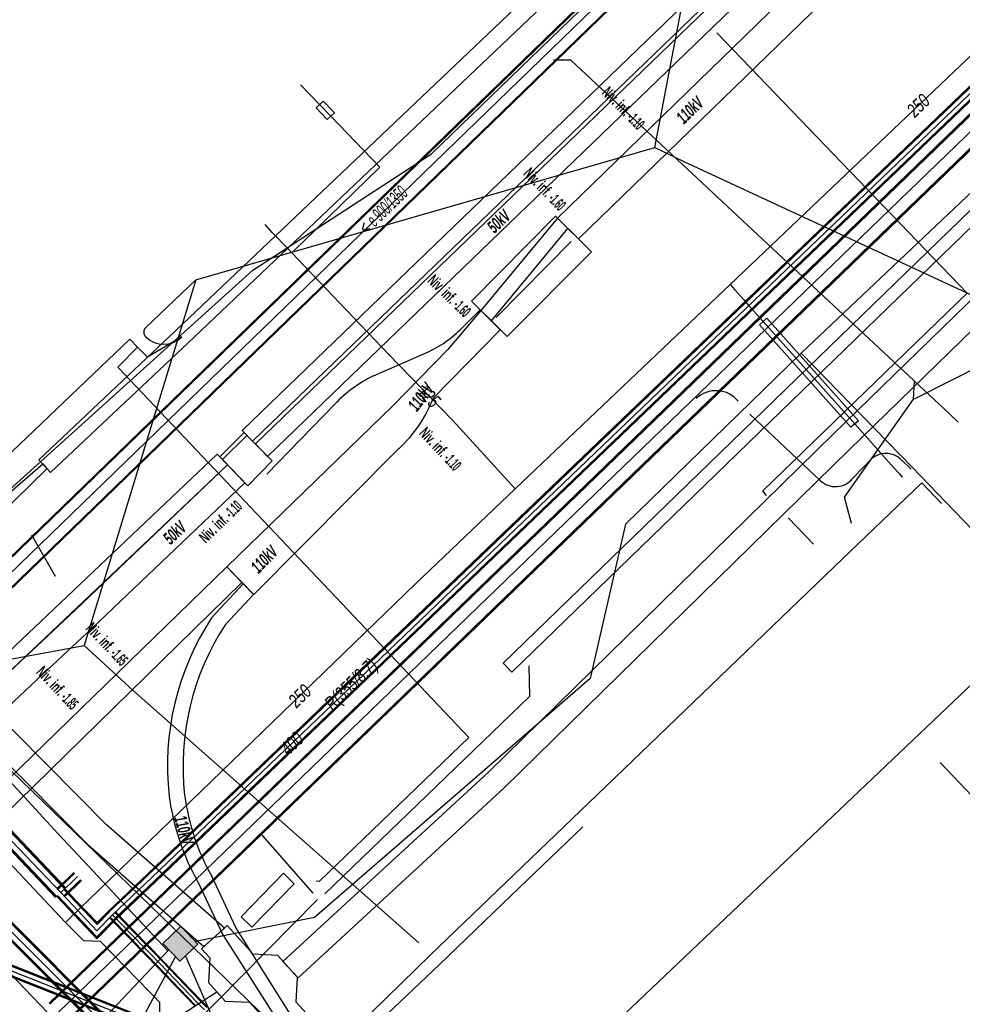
# Model space of a CAD drawing. Header units: metres. Extents: x 2695563 to 2696938, y 1260544 to 1262032.
# Tile 55 of 256: x 2695902 to 2695940, y 1261179 to 1261218. Entities that reach past the tile are written whole.
import ezdxf

# ---------------------------------------------------------------- set-up
doc = ezdxf.new("R2010")
doc.units = ezdxf.units.M
doc.header["$LTSCALE"] = 100
for name, pattern in [('AUSGEZOGEN', [0]), ('STRICHLINIE2_S3', [0.25, 0.15, -0.1]), ('VERDECKT2_S2', [0.18, 0.1, -0.08])]:
    doc.linetypes.add(name, pattern=pattern)
for name, color, linetype in [('Eau portable_Cadastre des conduites_Conduite', 171, 'AUSGEZOGEN'), ('Eau potable_Cadastre des conduites_Conduite_Texte', 171, 'AUSGEZOGEN'), ('Eau potable_Cadastre des conduites_Tube de protection', 171, 'AUSGEZOGEN'), ('EU_Cadastre des conduites', 24, 'AUSGEZOGEN'), ('EU_Cadastre des conduites – Texte', 7, 'AUSGEZOGEN'), ('Gaz_Cadastre des conduites_Conduite', 32, 'AUSGEZOGEN'), ('Gaz_Cadastre des conduites_Conduite_Texte', 32, 'AUSGEZOGEN'), ('Réseau électrique_Cadastre des conduite_Bord du tracé', 1, 'AUSGEZOGEN'), ('Réseau électrique_Cadastre des conduite_Texte libre_Texte', 1, 'AUSGEZOGEN'), ('Réseau électrique_Cadastre des conduite_Tronçon de tracé', 1, 'AUSGEZOGEN'), ('Réseau électrique_Cadastre des conduite_Tronçon de tracé_Texte', 1, 'AUSGEZOGEN'), ('Réseau électrique_Cadastre des conduites_Ouvrage_Surface-Ligne-Point', 1, 'AUSGEZOGEN'), ('Réseau électrique_Point altimétrique_Texte', 7, 'AUSGEZOGEN'), ('TV_Cadastre des conduites_CONDUITE', 92, 'AUSGEZOGEN'), ('Télécommunications_SW_Cadastre des conduites_Bord du tracé', 94, 'AUSGEZOGEN'), ('Télécommunications_SW_Cadastre des conduites_Ouvrage', 94, 'AUSGEZOGEN')]:
    doc.layers.add(name, color=color, linetype=linetype)
doc.styles.add('ARIAL', font='arial.ttf')
doc.styles.add('ARIALNARROW', font='ARIALN.TTF')
pattern_1 = [(0, (2703955, 1269100), (4050, 4050), [4050, -4050]), (90, (2703955, 1269100), (-4050, 4050), [4050, -4050])]
pattern_2 = [(0, (2708005, 1273150), (6075, 6075), [6075, -6075]), (90, (2708005, 1273150), (-6075, 6075), [6075, -6075])]

# ---------------------------------------------------------------- blocks, each defined once
blk = doc.blocks.new('COMPLEXOBJECT_1711')
at = {"layer": 'Réseau électrique_Cadastre des conduite_Bord du tracé', "color": 1, "linetype": 'AUSGEZOGEN', "transparency": 33554687}
for points in [[(5917.417, 11203.114), (5920.117, 11205.873), (5919.335, 11206.645), (5918.015, 11205.082), (5915.793, 11202.813), (5909.113, 11196.32)], [(5909.113, 11196.32), (5910.204, 11195.206), (5916.05, 11201.096)]]:
    blk.add_lwpolyline(points, dxfattribs=at)
blk.add_arc((5912.509, 11204.966), 5.246, 312.4517, 339.3206, dxfattribs=at)
blk = doc.blocks.new('COMPLEXOBJECT_1832')
at = {"layer": 'Réseau électrique_Cadastre des conduite_Bord du tracé', "color": 1, "linetype": 'AUSGEZOGEN', "transparency": 33554687}
for points in [[(5909.058, 11194.006), (5910.194, 11195.209), (5909.776, 11195.639), (5908.504, 11194.268)], [(5913.087, 11176.051), (5909.484, 11181.796), (5908.505, 11183.867)], [(5907.947, 11183.643), (5908.958, 11181.506), (5912.683, 11175.65), (5913.087, 11176.051)]]:
    blk.add_lwpolyline(points, dxfattribs=at)
for centre, radius, start, end in [((5917.574, 11188.313), 10.85, 146.7162, 186.4585), ((5917.755, 11188.295), 10.405, 146.7097, 186.4783), ((5916.358, 11188.374), 9.65, 187.63, 209.3594), ((5916.42, 11188.322), 9.082, 187.6001, 209.3754)]:
    blk.add_arc(centre, radius, start, end, dxfattribs=at)
blk = doc.blocks.new('COMPLEXOBJECT_1916')
at = {"layer": 'Réseau électrique_Cadastre des conduite_Tronçon de tracé', "color": 1, "linetype": 'STRICHLINIE2_S3', "transparency": 33554687}
blk.add_line((5905.852, 11205.956), (5907.87, 11207.882), dxfattribs=at)
blk.add_arc((5906.03, 11205.771), 0.257, 133.86, 225.8303, dxfattribs=at)
blk = doc.blocks.new('COMPLEXOBJECT_1934')
at = {"layer": 'Réseau électrique_Cadastre des conduite_Tronçon de tracé', "color": 1, "linetype": 'AUSGEZOGEN', "transparency": 33554687}
blk.add_line((5876.776, 11148.484), (5884.872, 11156.256), dxfattribs=at)
blk.add_lwpolyline([(5892.493, 11163.695), (5901.212, 11172.127), (5906.25, 11177.615), (5908.709, 11179.211)], dxfattribs=at)
for centre, radius, start, end in [((5947.185, 11110.079), 76.59, 135.56906, 139.18888), ((5881.174, 11165.891), 9.89, 301.1906, 324.4121), ((5893.349, 11147.424), 12.242, 125.1806, 133.8264)]:
    blk.add_arc(centre, radius, start, end, dxfattribs=at)
blk = doc.blocks.new('COMPLEXOBJECT_1943')
at = {"layer": 'Réseau électrique_Cadastre des conduite_Tronçon de tracé', "color": 1, "linetype": 'AUSGEZOGEN', "transparency": 33554687}
blk.add_line((5895.855, 11195.417), (5901.708, 11200.474), dxfattribs=at)
blk.add_arc((5894.98, 11196.206), 1.178, 229.3452, 317.9681, dxfattribs=at)
blk = doc.blocks.new('COMPLEXOBJECT_2574')
at = {"layer": 'Réseau électrique_Cadastre des conduite_Tronçon de tracé', "color": 1, "linetype": 'AUSGEZOGEN', "transparency": 33554687}
for p, q in [((5918.586, 11205.951), (5919.31, 11206.671)), ((5915.017, 11204.017), (5917.159, 11204.956)), ((5910.726, 11200.059), (5913.469, 11202.887))]:
    blk.add_line(p, q, dxfattribs=at)
for centre, radius, start, end in [((5915.319, 11209.116), 4.549, 293.8639, 315.9097), ((5917.536, 11198.941), 5.667, 116.3932, 135.8638)]:
    blk.add_arc(centre, radius, start, end, dxfattribs=at)

msp = doc.modelspace()

# ---------------------------------------------------------------- hatches: boundary and pattern name
at = {"layer": 'Réseau électrique_Cadastre des conduite_Bord du tracé', "lineweight": 18, "transparency": 33554687}
h = msp.add_hatch(dxfattribs=at)
h.set_pattern_fill('MUSTER', color=1, scale=6075, style=0, pattern_type=2)
h.set_pattern_definition(pattern_2)
h.paths.add_polyline_path([(2695924.24, 1261209.338), (2695940.779, 1261225.416), (2695953.293, 1261237.328), (2695969.482, 1261252.976), (2695984.808, 1261267.699), (2696000.361, 1261282.692), (2696013.338, 1261295.392), (2696016.311, 1261298.21), (2696015.479, 1261299.074), (2696012.506, 1261296.256), (2695999.525, 1261283.552), (2695983.976, 1261268.563), (2695968.65, 1261253.84), (2695952.463, 1261238.194), (2695939.947, 1261226.28), (2695923.391, 1261210.181)], flags=0)
h = msp.add_hatch(dxfattribs=at)
h.set_pattern_fill('MUSTER', color=1, scale=6075, style=0, pattern_type=2)
h.set_pattern_definition(pattern_2)
h.paths.add_polyline_path([(2695902.514, 1261200.448), (2695902.994, 1261199.938), (2695908.515, 1261205.139), (2695940.55, 1261235.611), (2695956.74, 1261251.098), (2695958.637, 1261252.965), (2695958.15, 1261253.469), (2695957.544, 1261252.821), (2695940.067, 1261236.117), (2695932.381, 1261228.806), (2695908.033, 1261205.648)], flags=0)
h = msp.add_hatch(dxfattribs=at)
h.set_pattern_fill('MUSTER', color=1, scale=6075, style=0, pattern_type=2)
h.set_pattern_definition(pattern_2)
h.paths.add_polyline_path([(2695911.116, 1261201.194), (2695961.094, 1261249.392), (2695960.678, 1261249.824), (2695910.699, 1261201.626)], flags=0)
h = msp.add_hatch(dxfattribs=at)
h.set_pattern_fill('MUSTER', color=1, scale=6075, style=0, pattern_type=2)
h.set_pattern_definition(pattern_2)
h.paths.add_polyline_path([(2695911.726, 1261200.577), (2695953.236, 1261240.633), (2695952.75, 1261241.137), (2695911.24, 1261201.08)], flags=0)
h = msp.add_hatch(dxfattribs=at)
h.set_pattern_fill('MUSTER', color=1, scale=6075, style=0, pattern_type=2)
h.set_pattern_definition(pattern_2)
h.paths.add_polyline_path([(2695921.553, 1261191.897), (2695958.309, 1261227.544), (2695957.958, 1261227.906), (2695921.205, 1261192.256)], flags=0)
h = msp.add_hatch(dxfattribs=at)
h.set_pattern_fill('MUSTER', color=1, scale=6075, style=0, pattern_type=2)
h.set_pattern_definition(pattern_2)
h.paths.add_polyline_path([(2695912.952, 1261179.578), (2695921.233, 1261187.213), (2695935.137, 1261200.841), (2695950.726, 1261216.025), (2695950.098, 1261216.67), (2695934.508, 1261201.485), (2695920.613, 1261187.865), (2695912.342, 1261180.24)], flags=0)
h = msp.add_hatch(dxfattribs=at)
h.set_pattern_fill('MUSTER', color=1, scale=6075, style=0, pattern_type=2)
h.set_pattern_definition(pattern_2)
h.paths.add_polyline_path([(2695920.733, 1261206.034), (2695923.816, 1261209.758), (2695923.391, 1261210.181), (2695920.305, 1261206.455)], flags=0)
h = msp.add_hatch(dxfattribs=at)
h.set_pattern_fill('MUSTER', color=1, scale=6075, style=0, pattern_type=2)
h.set_pattern_definition(pattern_2)
h.paths.add_polyline_path([(2695910.083, 1261196.13), (2695911.174, 1261195.016), (2695917.02, 1261200.906), (2695917.078, 1261200.96), (2695917.135, 1261201.015), (2695917.192, 1261201.071), (2695917.248, 1261201.127), (2695917.302, 1261201.185), (2695917.356, 1261201.243), (2695917.409, 1261201.302), (2695917.461, 1261201.362), (2695917.513, 1261201.422), (2695917.563, 1261201.484), (2695917.612, 1261201.546), (2695917.661, 1261201.609), (2695917.708, 1261201.672), (2695917.754, 1261201.737), (2695917.8, 1261201.802), (2695917.844, 1261201.867), (2695917.888, 1261201.934), (2695917.93, 1261202.001), (2695917.972, 1261202.068), (2695918.012, 1261202.137), (2695918.052, 1261202.206), (2695918.09, 1261202.275), (2695918.127, 1261202.345), (2695918.164, 1261202.416), (2695918.199, 1261202.487), (2695918.233, 1261202.558), (2695918.266, 1261202.631), (2695918.298, 1261202.703), (2695918.329, 1261202.776), (2695918.358, 1261202.85), (2695918.387, 1261202.924), (2695921.087, 1261205.683), (2695920.305, 1261206.455), (2695918.985, 1261204.892), (2695916.763, 1261202.623)], flags=0)
h = msp.add_hatch(dxfattribs=at)
h.set_pattern_fill('MUSTER', color=1, scale=6075, style=0, pattern_type=2)
h.set_pattern_definition(pattern_2)
h.paths.add_polyline_path([(2695875.206, 1261167.111), (2695910.114, 1261200.24), (2695909.701, 1261200.675), (2695874.793, 1261167.546)], flags=0)
h = msp.add_hatch(dxfattribs=at)
h.set_pattern_fill('MUSTER', color=1, scale=6075, style=0, pattern_type=2)
h.set_pattern_definition(pattern_2)
h.paths.add_polyline_path([(2695890.389, 1261180.152), (2695892.302, 1261182.053), (2695896.659, 1261186.145), (2695898.097, 1261187.496), (2695902.671, 1261191.792), (2695904.665, 1261193.665), (2695910.807, 1261199.518), (2695910.117, 1261200.242), (2695903.978, 1261194.392), (2695901.99, 1261192.525), (2695897.541, 1261188.345), (2695896, 1261186.898), (2695891.608, 1261182.772), (2695889.707, 1261180.873)], flags=0)
h = msp.add_hatch(dxfattribs=at)
h.set_pattern_fill('MUSTER', color=1, scale=6075, style=0, pattern_type=2)
h.set_pattern_definition(pattern_2)
h.paths.add_polyline_path([(2695857.334, 1261143.158), (2695894.592, 1261179.748), (2695910.687, 1261195.508), (2695910.083, 1261196.13), (2695893.928, 1261180.427), (2695856.666, 1261143.834)], flags=0)
h = msp.add_hatch(dxfattribs=at)
h.set_pattern_fill('MUSTER', color=1, scale=6075, style=0, pattern_type=2)
h.set_pattern_definition(pattern_2)
h.paths.add_polyline_path([(2695909.988, 1261181.584), (2695905.248, 1261185.749), (2695896.733, 1261194.339), (2695895.572, 1261195.51), (2695894.791, 1261194.735), (2695895.912, 1261193.604), (2695904.493, 1261184.948), (2695909.164, 1261180.842)], flags=0)
h = msp.add_hatch(dxfattribs=at)
h.set_pattern_fill('MUSTER', color=1, scale=6075, style=0, pattern_type=2)
h.set_pattern_definition(pattern_2)
h.paths.add_polyline_path([(2695914.057, 1261175.861), (2695910.454, 1261181.606), (2695909.475, 1261183.677), (2695909.421, 1261183.774), (2695909.368, 1261183.872), (2695909.317, 1261183.971), (2695909.266, 1261184.07), (2695909.217, 1261184.17), (2695909.169, 1261184.271), (2695909.122, 1261184.372), (2695909.077, 1261184.473), (2695909.033, 1261184.576), (2695908.99, 1261184.678), (2695908.948, 1261184.782), (2695908.907, 1261184.885), (2695908.868, 1261184.99), (2695908.83, 1261185.094), (2695908.794, 1261185.199), (2695908.758, 1261185.305), (2695908.724, 1261185.411), (2695908.692, 1261185.517), (2695908.66, 1261185.624), (2695908.63, 1261185.732), (2695908.601, 1261185.839), (2695908.574, 1261185.947), (2695908.548, 1261186.055), (2695908.523, 1261186.164), (2695908.5, 1261186.273), (2695908.477, 1261186.382), (2695908.457, 1261186.491), (2695908.437, 1261186.601), (2695908.419, 1261186.711), (2695908.402, 1261186.821), (2695908.387, 1261186.931), (2695908.363, 1261187.163), (2695908.345, 1261187.395), (2695908.332, 1261187.628), (2695908.323, 1261187.86), (2695908.321, 1261188.093), (2695908.323, 1261188.326), (2695908.33, 1261188.559), (2695908.343, 1261188.792), (2695908.361, 1261189.024), (2695908.384, 1261189.256), (2695908.413, 1261189.487), (2695908.446, 1261189.718), (2695908.485, 1261189.947), (2695908.529, 1261190.176), (2695908.578, 1261190.404), (2695908.632, 1261190.63), (2695908.691, 1261190.856), (2695908.755, 1261191.08), (2695908.824, 1261191.302), (2695908.898, 1261191.523), (2695908.977, 1261191.742), (2695909.061, 1261191.96), (2695909.15, 1261192.175), (2695909.243, 1261192.388), (2695909.341, 1261192.6), (2695909.444, 1261192.809), (2695909.552, 1261193.015), (2695909.664, 1261193.219), (2695909.781, 1261193.421), (2695909.902, 1261193.62), (2695910.028, 1261193.816), (2695911.164, 1261195.019), (2695910.746, 1261195.449), (2695909.474, 1261194.078), (2695909.343, 1261193.874), (2695909.217, 1261193.666), (2695909.095, 1261193.456), (2695908.978, 1261193.243), (2695908.866, 1261193.028), (2695908.759, 1261192.81), (2695908.656, 1261192.59), (2695908.559, 1261192.368), (2695908.466, 1261192.143), (2695908.379, 1261191.917), (2695908.297, 1261191.689), (2695908.219, 1261191.458), (2695908.147, 1261191.227), (2695908.08, 1261190.993), (2695908.019, 1261190.758), (2695907.963, 1261190.522), (2695907.912, 1261190.285), (2695907.866, 1261190.046), (2695907.826, 1261189.807), (2695907.791, 1261189.567), (2695907.761, 1261189.326), (2695907.737, 1261189.084), (2695907.718, 1261188.842), (2695907.705, 1261188.6), (2695907.697, 1261188.357), (2695907.694, 1261188.114), (2695907.697, 1261187.872), (2695907.705, 1261187.629), (2695907.719, 1261187.387), (2695907.738, 1261187.145), (2695907.763, 1261186.903), (2695907.779, 1261186.786), (2695907.797, 1261186.669), (2695907.816, 1261186.553), (2695907.837, 1261186.437), (2695907.859, 1261186.321), (2695907.883, 1261186.205), (2695907.908, 1261186.09), (2695907.934, 1261185.975), (2695907.962, 1261185.86), (2695907.991, 1261185.745), (2695908.021, 1261185.631), (2695908.053, 1261185.518), (2695908.087, 1261185.404), (2695908.121, 1261185.292), (2695908.157, 1261185.179), (2695908.195, 1261185.067), (2695908.234, 1261184.956), (2695908.274, 1261184.845), (2695908.315, 1261184.734), (2695908.358, 1261184.624), (2695908.402, 1261184.515), (2695908.448, 1261184.406), (2695908.495, 1261184.297), (2695908.543, 1261184.19), (2695908.593, 1261184.083), (2695908.644, 1261183.976), (2695908.696, 1261183.87), (2695908.749, 1261183.765), (2695908.804, 1261183.66), (2695908.86, 1261183.556), (2695908.917, 1261183.453), (2695909.928, 1261181.316), (2695913.653, 1261175.46)], flags=0)
h = msp.add_hatch(dxfattribs=at)
h.set_pattern_fill('MUSTER', color=1, scale=6075, style=0, pattern_type=2)
h.set_pattern_definition(pattern_2)
h.paths.add_polyline_path([(2695911.087, 1261181.623), (2695912.797, 1261183.372), (2695912.368, 1261183.792), (2695910.658, 1261182.042)], flags=0)
at = {"layer": 'Réseau électrique_Cadastre des conduites_Ouvrage_Surface-Ligne-Point', "lineweight": 18, "transparency": 33554687}
h = msp.add_hatch(dxfattribs=at)
h.set_pattern_fill('MUSTER', color=1, scale=4050, style=0, pattern_type=2)
h.set_pattern_definition(pattern_1)
h.paths.add_polyline_path([(2695919.931, 1261206.828), (2695921.37, 1261205.403), (2695924.758, 1261208.825), (2695923.319, 1261210.25)], flags=0)
h = msp.add_hatch(dxfattribs=at)
h.set_pattern_fill('MUSTER', color=1, scale=4050, style=0, pattern_type=2)
h.set_pattern_definition(pattern_1)
h.paths.add_polyline_path([(2695909.912, 1261200.452), (2695910.926, 1261199.398), (2695911.908, 1261200.4), (2695910.895, 1261201.423)], flags=0)
h = msp.add_hatch(dxfattribs=at)
h.set_pattern_fill('MUSTER', color=1, scale=4050, style=0, pattern_type=2)
h.set_pattern_definition(pattern_1)
h.paths.add_polyline_path([(2695909.062, 1261180.751), (2695909.395, 1261180.382), (2695909.343, 1261179.393), (2695910.015, 1261178.648), (2695911.003, 1261178.596), (2695912.643, 1261176.776), (2695913.683, 1261177.713), (2695912.882, 1261178.602), (2695912.934, 1261179.59), (2695912.132, 1261180.481), (2695911.143, 1261180.533), (2695910.103, 1261181.688)], flags=0)
at = {"layer": 'Télécommunications_SW_Cadastre des conduites_Ouvrage', "transparency": 33554687}
msp.add_hatch(color=7, dxfattribs=at).paths.add_polyline_path([(2695908.922, 1261180.939), (2695908.229, 1261181.66), (2695907.508, 1261180.967), (2695908.2, 1261180.246)])

# ---------------------------------------------------------------- linework, layer by layer
at = {"layer": 'Eau portable_Cadastre des conduites_Conduite', "color": 7, "linetype": 'AUSGEZOGEN', "transparency": 33554687}
for p, q in [((2695911.914, 1261209.603), (2695911.626, 1261209.92)), ((2695912.549, 1261208.935), (2695911.914, 1261209.603)), ((2695912.701, 1261208.776), (2695912.549, 1261208.935)), ((2695912.701, 1261208.776), (2695912.88, 1261208.95)), ((2695912.88, 1261208.95), (2695913.152, 1261209.216)), ((2695913.219, 1261208.233), (2695912.701, 1261208.776)), ((2695916.607, 1261204.682), (2695913.219, 1261208.233))]:
    msp.add_line(p, q, dxfattribs=at)
at = {"layer": 'Eau portable_Cadastre des conduites_Conduite', "color": 255, "linetype": 'AUSGEZOGEN', "transparency": 33554687}
msp.add_line((2695897.252, 1261185.602), (2695907.04, 1261175.81), dxfattribs=at)
at = {"layer": 'Eau portable_Cadastre des conduites_Conduite', "linetype": 'AUSGEZOGEN', "transparency": 33554687}
for p, q in [((2695897.407, 1261185.757), (2695907.194, 1261175.965)), ((2695897.429, 1261185.779), (2695907.216, 1261175.988)), ((2695897.451, 1261185.801), (2695907.238, 1261176.01)), ((2695897.053, 1261185.403), (2695906.842, 1261175.61)), ((2695897.075, 1261185.425), (2695906.864, 1261175.632)), ((2695897.097, 1261185.447), (2695906.886, 1261175.655))]:
    msp.add_line(p, q, dxfattribs=at)
at = {"layer": 'Eau portable_Cadastre des conduites_Conduite', "color": 7, "linetype": 'AUSGEZOGEN', "transparency": 33554687}
for points in [[(2695903.587, 1261181.812), (2695903.767, 1261181.986), (2695904.543, 1261182.734), (2695904.942, 1261183.119), (2695917.685, 1261195.447), (2695921.688, 1261199.28), (2695930.338, 1261207.502), (2695950.274, 1261226.487), (2695950.995, 1261227.174)], [(2695913.152, 1261209.216), (2695916.247, 1261212.23), (2695914.272, 1261214.284), (2695913.821, 1261214.753), (2695913.056, 1261215.549)], [(2695930.338, 1261207.502), (2695930.525, 1261207.293), (2695930.891, 1261206.883), (2695931.051, 1261206.704), (2695931.164, 1261206.577), (2695931.67, 1261206.01), (2695935.354, 1261201.886), (2695936.826, 1261200.238), (2695937.086, 1261199.947), (2695937.153, 1261199.872), (2695937.266, 1261199.745)], [(2695921.688, 1261199.28), (2695919.169, 1261202.039), (2695916.607, 1261204.682)], [(2695907.393, 1261178.589), (2695907.133, 1261178.86), (2695906.99, 1261179.01), (2695905.003, 1261181.043), (2695904.331, 1261181.073), (2695903.8, 1261181.601), (2695903.587, 1261181.812), (2695903.164, 1261182.265), (2695901.111, 1261184.46)], [(2695907.549, 1261174.382), (2695908.083, 1261174.877), (2695907.614, 1261175.346), (2695907.425, 1261175.687), (2695907.42, 1261176.1), (2695907.393, 1261178.589)]]:
    msp.add_lwpolyline(points, dxfattribs=at)
at = {"layer": 'Eau potable_Cadastre des conduites_Tube de protection', "color": 7, "linetype": 'VERDECKT2_S2', "transparency": 33554687}
for points in [[(2695913.965, 1261214.892), (2695914.416, 1261214.423), (2695914.128, 1261214.146), (2695913.677, 1261214.614), (2695913.965, 1261214.892)], [(2695931.819, 1261206.144), (2695935.503, 1261202.019), (2695935.205, 1261201.753), (2695931.521, 1261205.877), (2695931.819, 1261206.144)]]:
    msp.add_lwpolyline(points, close=True, dxfattribs=at)
at = {"layer": 'EU_Cadastre des conduites', "linetype": 'AUSGEZOGEN', "transparency": 33554687}
for p, q in [((2695939.025, 1261233.038), (2695889.799, 1261185.304)), ((2695939.039, 1261233.024), (2695889.813, 1261185.29)), ((2695939.053, 1261233.01), (2695889.827, 1261185.276)), ((2695939.651, 1261232.392), (2695890.425, 1261184.658)), ((2695939.665, 1261232.378), (2695890.439, 1261184.644)), ((2695939.679, 1261232.364), (2695890.453, 1261184.63)), ((2695907.839, 1261177.514), (2695890.292, 1261184.438)), ((2695907.846, 1261177.533), (2695890.299, 1261184.457)), ((2695907.854, 1261177.552), (2695890.307, 1261184.476)), ((2695907.692, 1261177.142), (2695890.145, 1261184.066)), ((2695907.7, 1261177.161), (2695890.153, 1261184.085)), ((2695907.707, 1261177.18), (2695890.16, 1261184.104))]:
    msp.add_line(p, q, dxfattribs=at)
at = {"layer": 'EU_Cadastre des conduites', "color": 255, "transparency": 33554687}
for p, q in [((2695939.352, 1261232.701), (2695890.126, 1261184.967)), ((2695907.773, 1261177.347), (2695890.226, 1261184.271))]:
    msp.add_line(p, q, dxfattribs=at)
at = {"layer": 'EU_Cadastre des conduites', "color": 24, "linetype": 'AUSGEZOGEN', "transparency": 33554687}
for p, q in [((2695943.322, 1261205.703), (2695937.743, 1261202.884)), ((2695939.518, 1261201.957), (2695939.17, 1261202.29)), ((2695903.187, 1261195.747), (2695902.243, 1261197.411)), ((2695940.39, 1261191.72), (2695920.169, 1261172.491)), ((2695911.426, 1261185.405), (2695913.553, 1261182.995)), ((2695913.735, 1261182.741), (2695908.569, 1261177.504))]:
    msp.add_line(p, q, dxfattribs=at)
for points in [[(2695939.17, 1261202.29), (2695923.933, 1261216.538), (2695923.234, 1261216.538)], [(2695935.232, 1261197.884), (2695934.944, 1261198.934), (2695937.723, 1261202.884), (2695937.764, 1261203.605)], [(2695922.243, 1261192.149), (2695922.262, 1261190.91), (2695914.026, 1261182.959)]]:
    msp.add_lwpolyline(points, dxfattribs=at)
at = {"layer": 'Gaz_Cadastre des conduites_Conduite', "linetype": 'AUSGEZOGEN', "transparency": 33554687}
for p, q in [((2695916.432, 1261192.912), (2695949.043, 1261224.182)), ((2695916.45, 1261192.894), (2695949.061, 1261224.164)), ((2695916.467, 1261192.876), (2695949.078, 1261224.146)), ((2695916.709, 1261192.624), (2695949.32, 1261223.894)), ((2695916.726, 1261192.606), (2695949.337, 1261223.876)), ((2695916.744, 1261192.588), (2695949.355, 1261223.858)), ((2695907.209, 1261184.068), (2695916.432, 1261192.912)), ((2695907.227, 1261184.049), (2695916.45, 1261192.894)), ((2695907.244, 1261184.031), (2695916.467, 1261192.876)), ((2695907.486, 1261183.779), (2695916.709, 1261192.624)), ((2695907.503, 1261183.761), (2695916.726, 1261192.606)), ((2695907.521, 1261183.742), (2695916.744, 1261192.588)), ((2695903.219, 1261182.84), (2695899.553, 1261186.692)), ((2695903.242, 1261182.861), (2695899.576, 1261186.713)), ((2695903.558, 1261183.163), (2695899.892, 1261187.015)), ((2695903.581, 1261183.184), (2695899.915, 1261187.036)), ((2695903.604, 1261183.206), (2695899.938, 1261187.058)), ((2695903.196, 1261182.818), (2695899.53, 1261186.67)), ((2695906.916, 1261183.788), (2695907.209, 1261184.068)), ((2695906.934, 1261183.769), (2695907.227, 1261184.049)), ((2695906.951, 1261183.751), (2695907.244, 1261184.031)), ((2695903.245, 1261183.175), (2695903.707, 1261183.615)), ((2695903.262, 1261183.157), (2695903.724, 1261183.597)), ((2695903.279, 1261183.139), (2695903.741, 1261183.579)), ((2695903.707, 1261183.615), (2695903.925, 1261183.822)), ((2695903.724, 1261183.597), (2695903.942, 1261183.804)), ((2695903.741, 1261183.579), (2695903.959, 1261183.786)), ((2695903.983, 1261183.325), (2695904.201, 1261183.532)), ((2695904, 1261183.307), (2695904.218, 1261183.514)), ((2695905.335, 1261182.283), (2695906.648, 1261183.53)), ((2695905.352, 1261182.265), (2695906.665, 1261183.512)), ((2695906.648, 1261183.53), (2695906.916, 1261183.788)), ((2695906.665, 1261183.512), (2695906.934, 1261183.769)), ((2695906.682, 1261183.494), (2695906.951, 1261183.751)), ((2695907.193, 1261183.499), (2695907.486, 1261183.779)), ((2695907.21, 1261183.481), (2695907.503, 1261183.761)), ((2695907.228, 1261183.462), (2695907.521, 1261183.742)), ((2695903.521, 1261182.885), (2695903.983, 1261183.325)), ((2695904.011, 1261182.625), (2695903.527, 1261183.133)), ((2695903.538, 1261182.867), (2695904, 1261183.307)), ((2695904.029, 1261182.642), (2695903.545, 1261183.15)), ((2695903.555, 1261182.849), (2695904.017, 1261183.289)), ((2695904.047, 1261182.659), (2695903.563, 1261183.167)), ((2695904.017, 1261183.289), (2695904.235, 1261183.496)), ((2695905.369, 1261182.247), (2695906.682, 1261183.494)), ((2695905.611, 1261181.993), (2695906.924, 1261183.24)), ((2695905.628, 1261181.975), (2695906.941, 1261183.222)), ((2695905.645, 1261181.957), (2695906.958, 1261183.204)), ((2695906.924, 1261183.24), (2695907.193, 1261183.499)), ((2695906.941, 1261183.222), (2695907.21, 1261183.481)), ((2695906.958, 1261183.204), (2695907.228, 1261183.462)), ((2695903.721, 1261182.349), (2695903.237, 1261182.857)), ((2695903.739, 1261182.366), (2695903.255, 1261182.874)), ((2695903.757, 1261182.383), (2695903.273, 1261182.891)), ((2695904.856, 1261181.157), (2695903.721, 1261182.349)), ((2695904.856, 1261181.193), (2695903.739, 1261182.366)), ((2695904.857, 1261181.229), (2695903.757, 1261182.383)), ((2695904.861, 1261181.731), (2695904.011, 1261182.625)), ((2695904.862, 1261181.767), (2695904.029, 1261182.642)), ((2695904.862, 1261181.803), (2695904.047, 1261182.659)), ((2695905.632, 1261181.98), (2695904.856, 1261181.193)), ((2695905.65, 1261181.962), (2695904.856, 1261181.157)), ((2695905.615, 1261181.997), (2695904.857, 1261181.229)), ((2695905.365, 1261182.243), (2695904.861, 1261181.731)), ((2695905.33, 1261182.278), (2695904.862, 1261181.803)), ((2695905.348, 1261182.26), (2695904.862, 1261181.767)), ((2695906.155, 1261181.189), (2695905.369, 1261182.003)), ((2695906.168, 1261181.202), (2695905.382, 1261182.016)), ((2695906.182, 1261181.215), (2695905.396, 1261182.029)), ((2695906.37, 1261181.397), (2695905.584, 1261182.211)), ((2695906.384, 1261181.41), (2695905.598, 1261182.224)), ((2695906.397, 1261181.423), (2695905.611, 1261182.237)), ((2695906.626, 1261180.7), (2695906.155, 1261181.189)), ((2695906.639, 1261180.713), (2695906.168, 1261181.202)), ((2695906.653, 1261180.726), (2695906.182, 1261181.215)), ((2695906.841, 1261180.908), (2695906.37, 1261181.397)), ((2695906.855, 1261180.921), (2695906.384, 1261181.41)), ((2695906.868, 1261180.934), (2695906.397, 1261181.423)), ((2695907.062, 1261180.679), (2695906.841, 1261180.908)), ((2695907.076, 1261180.692), (2695906.855, 1261180.921)), ((2695907.089, 1261180.705), (2695906.868, 1261180.934)), ((2695906.847, 1261180.471), (2695906.626, 1261180.7)), ((2695906.86, 1261180.484), (2695906.639, 1261180.713)), ((2695906.874, 1261180.497), (2695906.653, 1261180.726)), ((2695907.265, 1261180.038), (2695906.847, 1261180.471)), ((2695907.278, 1261180.051), (2695906.86, 1261180.484)), ((2695907.292, 1261180.064), (2695906.874, 1261180.497)), ((2695907.48, 1261180.246), (2695907.062, 1261180.679)), ((2695907.494, 1261180.259), (2695907.076, 1261180.692)), ((2695907.507, 1261180.272), (2695907.089, 1261180.705)), ((2695908.786, 1261178.461), (2695907.265, 1261180.038)), ((2695908.799, 1261178.474), (2695907.278, 1261180.051)), ((2695908.813, 1261178.487), (2695907.292, 1261180.064)), ((2695909.001, 1261178.669), (2695907.48, 1261180.246)), ((2695909.015, 1261178.682), (2695907.494, 1261180.259)), ((2695909.028, 1261178.695), (2695907.507, 1261180.272)), ((2695909.277, 1261178.383), (2695909.001, 1261178.669)), ((2695909.291, 1261178.396), (2695909.015, 1261178.682)), ((2695909.304, 1261178.409), (2695909.028, 1261178.695))]:
    msp.add_line(p, q, dxfattribs=at)
at = {"layer": 'Gaz_Cadastre des conduites_Conduite', "color": 255, "linetype": 'AUSGEZOGEN', "transparency": 33554687}
for p, q in [((2695916.588, 1261192.75), (2695949.199, 1261224.02)), ((2695907.365, 1261183.905), (2695916.588, 1261192.75)), ((2695903.4, 1261183.012), (2695899.734, 1261186.864)), ((2695903.862, 1261183.452), (2695904.08, 1261183.659)), ((2695906.803, 1261183.367), (2695907.072, 1261183.625)), ((2695907.072, 1261183.625), (2695907.365, 1261183.905)), ((2695903.4, 1261183.012), (2695903.862, 1261183.452)), ((2695905.49, 1261182.12), (2695906.803, 1261183.367)), ((2695903.884, 1261182.504), (2695903.4, 1261183.012)), ((2695904.859, 1261181.48), (2695903.884, 1261182.504)), ((2695905.49, 1261182.12), (2695904.859, 1261181.48)), ((2695906.276, 1261181.306), (2695905.49, 1261182.12)), ((2695906.747, 1261180.817), (2695906.276, 1261181.306)), ((2695906.968, 1261180.588), (2695906.747, 1261180.817)), ((2695907.386, 1261180.155), (2695906.968, 1261180.588)), ((2695908.907, 1261178.578), (2695907.386, 1261180.155)), ((2695909.183, 1261178.292), (2695908.907, 1261178.578))]:
    msp.add_line(p, q, dxfattribs=at)
at = {"layer": 'Réseau électrique_Cadastre des conduite_Bord du tracé', "color": 1, "linetype": 'AUSGEZOGEN', "transparency": 33554687}
for points in [[(2695924.24, 1261209.338), (2695940.779, 1261225.416), (2695953.293, 1261237.328), (2695969.482, 1261252.976), (2695984.808, 1261267.699), (2696000.361, 1261282.692), (2696013.338, 1261295.392), (2696016.311, 1261298.21), (2696015.479, 1261299.074), (2696012.506, 1261296.256), (2695999.525, 1261283.552), (2695983.976, 1261268.563), (2695968.65, 1261253.84), (2695952.463, 1261238.194), (2695939.947, 1261226.28), (2695923.391, 1261210.181), (2695924.24, 1261209.338)], [(2695902.514, 1261200.448), (2695902.994, 1261199.938), (2695908.515, 1261205.139), (2695940.55, 1261235.611), (2695956.74, 1261251.098), (2695958.637, 1261252.965), (2695958.15, 1261253.469), (2695957.544, 1261252.821), (2695940.067, 1261236.117), (2695932.381, 1261228.806), (2695908.033, 1261205.648), (2695902.514, 1261200.448)], [(2695911.116, 1261201.194), (2695961.094, 1261249.392), (2695960.678, 1261249.824), (2695910.699, 1261201.626), (2695911.116, 1261201.194)], [(2695911.726, 1261200.577), (2695953.236, 1261240.633), (2695952.75, 1261241.137), (2695911.24, 1261201.08), (2695911.726, 1261200.577)], [(2695921.553, 1261191.897), (2695958.309, 1261227.544), (2695957.958, 1261227.906), (2695921.205, 1261192.256), (2695921.553, 1261191.897)], [(2695912.952, 1261179.578), (2695921.233, 1261187.213), (2695935.137, 1261200.841), (2695950.726, 1261216.025), (2695950.098, 1261216.67), (2695934.508, 1261201.485), (2695920.613, 1261187.865), (2695912.342, 1261180.24), (2695912.952, 1261179.578)], [(2695920.733, 1261206.034), (2695923.816, 1261209.758), (2695923.391, 1261210.181), (2695920.305, 1261206.455), (2695920.733, 1261206.034)], [(2695875.206, 1261167.111), (2695910.114, 1261200.24), (2695909.701, 1261200.675), (2695874.793, 1261167.546), (2695875.206, 1261167.111)], [(2695890.389, 1261180.152), (2695892.302, 1261182.053), (2695896.659, 1261186.145), (2695898.097, 1261187.496), (2695902.671, 1261191.792), (2695904.665, 1261193.665), (2695910.807, 1261199.518), (2695910.117, 1261200.242), (2695903.978, 1261194.392), (2695901.99, 1261192.525), (2695897.541, 1261188.345), (2695896, 1261186.898), (2695891.608, 1261182.772), (2695889.707, 1261180.873), (2695890.389, 1261180.152)], [(2695857.334, 1261143.158), (2695894.592, 1261179.748), (2695910.687, 1261195.508), (2695910.083, 1261196.13), (2695893.928, 1261180.427), (2695856.666, 1261143.834), (2695857.334, 1261143.158)], [(2695909.988, 1261181.584), (2695905.248, 1261185.749), (2695896.733, 1261194.339), (2695895.572, 1261195.51), (2695894.791, 1261194.735), (2695895.912, 1261193.604), (2695904.493, 1261184.948), (2695909.164, 1261180.842), (2695909.988, 1261181.584)], [(2695911.087, 1261181.623), (2695912.797, 1261183.372), (2695912.368, 1261183.792), (2695910.658, 1261182.042), (2695911.087, 1261181.623)]]:
    msp.add_lwpolyline(points, close=True, dxfattribs=at)
at = {"layer": 'Réseau électrique_Cadastre des conduite_Tronçon de tracé', "color": 1, "linetype": 'AUSGEZOGEN', "transparency": 33554687}
for p, q in [((2695908.84, 1261207.692), (2695927.306, 1261213.02)), ((2695927.306, 1261213.02), (2695928.481, 1261212.462)), ((2695908.274, 1261205.393), (2695906.896, 1261204.572)), ((2695906.178, 1261205.299), (2695899.952, 1261199.359)), ((2695906.491, 1261204.984), (2695906.178, 1261205.299)), ((2695906.896, 1261204.572), (2695906.491, 1261204.984)), ((2695909.805, 1261200.564), (2695910.784, 1261201.538)), ((2695902.678, 1261200.284), (2695902.754, 1261200.193)), ((2695933.698, 1261197.047), (2695932.682, 1261198.105)), ((2695925.336, 1261187.283), (2695934.529, 1261196.127)), ((2695918.286, 1261180.501), (2695925.336, 1261187.283)), ((2695913.685, 1261183.488), (2695913.82, 1261183.48)), ((2695914.306, 1261176.636), (2695918.286, 1261180.501))]:
    msp.add_line(p, q, dxfattribs=at)
for points in [[(2695931.804, 1261199.007), (2695931.654, 1261199.189), (2695939.884, 1261207.152), (2695929.809, 1261217.642)], [(2695908.84, 1261207.692), (2695904.348, 1261192.961), (2695906.334, 1261191.141)], [(2695913.82, 1261183.48), (2695919.821, 1261189.254), (2695905.694, 1261204.171), (2695906.491, 1261204.984)], [(2695897.557, 1261194.915), (2695902.852, 1261200.088), (2695902.754, 1261200.193)], [(2695938.854, 1261198.679), (2695938.054, 1261199.519), (2695934.529, 1261196.127)]]:
    msp.add_lwpolyline(points, dxfattribs=at)
msp.add_arc((2695907.549, 1261206.122), 1.028, 224.9391, 314.8243, dxfattribs=at)
at = {"layer": 'Réseau électrique_Cadastre des conduites_Ouvrage_Surface-Ligne-Point', "color": 1, "linetype": 'AUSGEZOGEN', "transparency": 33554687}
for p, q in [((2695927.306, 1261213.02), (2695930.195, 1261228.147)), ((2695928.481, 1261212.462), (2695943.321, 1261205.566)), ((2695920.925, 1261206.172), (2695923.937, 1261209.232)), ((2695876.586, 1261187.911), (2695904.348, 1261192.961)), ((2695906.334, 1261191.141), (2695917.815, 1261180.988))]:
    msp.add_line(p, q, dxfattribs=at)
for points in [[(2695919.931, 1261206.828), (2695921.37, 1261205.403), (2695924.758, 1261208.825), (2695923.319, 1261210.25), (2695919.931, 1261206.828)], [(2695909.912, 1261200.452), (2695910.926, 1261199.398), (2695911.908, 1261200.4), (2695910.895, 1261201.423), (2695909.912, 1261200.452)], [(2695909.062, 1261180.751), (2695909.395, 1261180.382), (2695909.343, 1261179.393), (2695910.015, 1261178.648), (2695911.003, 1261178.596), (2695912.643, 1261176.776), (2695913.683, 1261177.713), (2695912.882, 1261178.602), (2695912.934, 1261179.59), (2695912.132, 1261180.481), (2695911.143, 1261180.533), (2695910.103, 1261181.688), (2695909.062, 1261180.751)]]:
    msp.add_lwpolyline(points, close=True, dxfattribs=at)
at = {"layer": 'TV_Cadastre des conduites_CONDUITE', "color": 92, "linetype": 'AUSGEZOGEN', "transparency": 33554687}
msp.add_line((2695938.796, 1261188.258), (2695946.865, 1261179.717), dxfattribs=at)
for points in [[(2695896.163, 1261192.994), (2695898.318, 1261196.523), (2695911.128, 1261208.082), (2695918.322, 1261212.76), (2695932.685, 1261226.676), (2695955.514, 1261249.129), (2695962.993, 1261257.586)], [(2695910.522, 1261148.776), (2695918.866, 1261156.7), (2695913.077, 1261162.555), (2695907.638, 1261168.69), (2695914.393, 1261175.332), (2695896.163, 1261192.994)]]:
    msp.add_lwpolyline(points, dxfattribs=at)
at = {"layer": 'Télécommunications_SW_Cadastre des conduites_Bord du tracé', "linetype": 'AUSGEZOGEN', "transparency": 33554687}
for p, q in [((2695925.314, 1261200.188), (2695956.492, 1261230.32)), ((2695925.333, 1261200.17), (2695956.511, 1261230.302)), ((2695925.351, 1261200.151), (2695956.529, 1261230.283)), ((2695926.009, 1261199.469), (2695957.187, 1261229.601)), ((2695926.027, 1261199.45), (2695957.205, 1261229.582)), ((2695926.046, 1261199.432), (2695957.224, 1261229.564)), ((2695902.931, 1261178.557), (2695925.314, 1261200.188)), ((2695902.95, 1261178.539), (2695925.333, 1261200.17)), ((2695902.968, 1261178.52), (2695925.351, 1261200.151)), ((2695903.626, 1261177.838), (2695926.009, 1261199.469)), ((2695903.644, 1261177.819), (2695926.027, 1261199.45)), ((2695903.663, 1261177.801), (2695926.046, 1261199.432))]:
    msp.add_line(p, q, dxfattribs=at)
at = {"layer": 'Télécommunications_SW_Cadastre des conduites_Bord du tracé', "color": 255, "transparency": 33554687}
for p, q in [((2695925.68, 1261199.81), (2695956.858, 1261229.942)), ((2695903.297, 1261178.179), (2695925.68, 1261199.81))]:
    msp.add_line(p, q, dxfattribs=at)
at = {"layer": 'Télécommunications_SW_Cadastre des conduites_Bord du tracé', "color": 94, "linetype": 'AUSGEZOGEN', "transparency": 33554687}
for p, q in [((2695941.962, 1261213.039), (2695933.196, 1261204.735)), ((2695935.308, 1261199.732), (2695936.033, 1261200.479)), ((2695937.269, 1261200.409), (2695937.621, 1261200.064)), ((2695935.188, 1261199.607), (2695935.364, 1261199.789)), ((2695908.015, 1261180.439), (2695903.433, 1261171.871)), ((2695908.42, 1261180.457), (2695911.038, 1261174.474))]:
    msp.add_line(p, q, dxfattribs=at)
for points in [[(2695933.196, 1261204.735), (2695928.142, 1261199.81), (2695926.13, 1261197.85), (2695924.71, 1261191.64), (2695913.62, 1261182.01), (2695908.826, 1261181.038)], [(2695943.22, 1261194.371), (2695941.142, 1261196.535), (2695937.995, 1261199.81), (2695937.678, 1261200.14), (2695933.196, 1261204.735)], [(2695931.128, 1261202.278), (2695933.763, 1261199.8), (2695933.916, 1261199.66)], [(2695907.73, 1261180.66), (2695903.28, 1261185.4), (2695892.256, 1261197.403)], [(2695902.873, 1261178.187), (2695898.9, 1261182.32), (2695886.037, 1261194.974)], [(2695924.414, 1261185.667), (2695921.53, 1261182.895), (2695918.646, 1261180.123), (2695906.65, 1261168.728), (2695903.433, 1261171.871)], [(2695890.727, 1261163.772), (2695900.813, 1261173.384), (2695907.756, 1261180.709)]]:
    msp.add_lwpolyline(points, dxfattribs=at)
for centre, radius, start, end in [((2695929.776, 1261202.08), 1.148, 38.8273, 133.8596), ((2695936.612, 1261199.815), 0.882, 41.0155, 138.4655), ((2695934.578, 1261200.244), 0.882, 219.3687, 316.7381)]:
    msp.add_arc(centre, radius, start, end, dxfattribs=at)
at = {"layer": 'Télécommunications_SW_Cadastre des conduites_Ouvrage', "color": 94, "transparency": 33554687}
msp.add_lwpolyline([(2695908.922, 1261180.939), (2695908.229, 1261181.66), (2695907.508, 1261180.967), (2695908.2, 1261180.246), (2695908.922, 1261180.939)], close=True, dxfattribs=at)

# ---------------------------------------------------------------- block references
at = {"layer": 'Réseau électrique_Cadastre des conduite_Bord du tracé', "color": 1, "linetype": 'AUSGEZOGEN', "lineweight": -3, "transparency": 33554687}
for name in ['COMPLEXOBJECT_1711', 'COMPLEXOBJECT_1832']:
    msp.add_blockref(name, (2690000.97, 1249999.81), dxfattribs=at)
at = {"layer": 'Réseau électrique_Cadastre des conduite_Tronçon de tracé', "color": 1, "linetype": 'STRICHLINIE2_S3', "lineweight": -3, "transparency": 33554687}
msp.add_blockref('COMPLEXOBJECT_1916', (2690000.97, 1249999.81), dxfattribs=at)
at = {"layer": 'Réseau électrique_Cadastre des conduite_Tronçon de tracé', "color": 1, "linetype": 'AUSGEZOGEN', "lineweight": -3, "transparency": 33554687}
for name in ['COMPLEXOBJECT_2574', 'COMPLEXOBJECT_1943', 'COMPLEXOBJECT_1934']:
    msp.add_blockref(name, (2690000.97, 1249999.81), dxfattribs=at)

# ---------------------------------------------------------------- texts
at = {"layer": 'Eau potable_Cadastre des conduites_Conduite_Texte', "color": 7, "transparency": 33554687, "char_height": 0.55426, "attachment_point": 5, "style": 'ARIAL'}
for s, insert, width, rotation in [('\\A1;{\\fArial|i1|b0;\\H0.554263;\\W0.700000;\\C7;250}\\P', (2695937.917, 1261214.712), 1.10633, 43.6005), ('\\A1;{\\fArial|i1|b0;\\H0.554263;\\W0.700000;\\C7;125}\\P', (2695918.219, 1261203.011), 1.10014, 313.6419), ('\\A1;{\\fArial|i1|b0;\\H0.554263;\\W0.700000;\\C7;250}\\P', (2695913.026, 1261190.932), 1.10633, 44.0514)]:
    msp.add_mtext(s, dxfattribs=dict(at, insert=insert, width=width, rotation=rotation))
at = {"layer": 'EU_Cadastre des conduites – Texte', "color": 24, "transparency": 33554687, "insert": (2695916.369, 1261210.5), "char_height": 0.55705, "width": 6, "attachment_point": 5, "rotation": 44.0766, "style": 'ARIAL'}
msp.add_mtext('\\A1;{\\fArial|i1|b0;\\H0.557054;\\W0.700000;\\C24;< \\W0.490000;e 900/1350}\\P', dxfattribs=at)
at = {"layer": 'Gaz_Cadastre des conduites_Conduite_Texte', "color": 32, "transparency": 33554687, "char_height": 0.55825, "attachment_point": 5, "rotation": 43.8156, "style": 'ARIAL'}
for s, insert, width in [('\\A1;{\\fArial|i1|b0;\\H0.558250;\\W0.700000;\\C32;R(355/8.7)}\\P', (2695915.137, 1261191.35), 2.78825), ('\\A1;{\\fArial|i1|b0;\\H0.558250;\\W0.700000;\\C32;400}\\P', (2695912.705, 1261189.018), 1.11429)]:
    msp.add_mtext(s, dxfattribs=dict(at, insert=insert, width=width))
at = {"layer": 'Réseau électrique_Cadastre des conduite_Texte libre_Texte', "color": 1, "transparency": 33554687, "char_height": 0.5075, "width": 12, "attachment_point": 4, "style": 'ARIALNARROW'}
for insert, rotation in [((2695920.686, 1261209.721), 43.623), ((2695907.647, 1261197.177), 43.9362)]:
    msp.add_mtext('\\A1;{\\fArial Narrow|i1|b1;\\H0.507500;\\W0.700000;\\C1;50kV}\\P', dxfattribs=dict(at, insert=insert, rotation=rotation))
at = {"layer": 'Réseau électrique_Cadastre des conduite_Tronçon de tracé_Texte', "color": 1, "transparency": 33554687, "char_height": 0.5075, "width": 1.34542, "attachment_point": 5, "style": 'ARIALNARROW'}
for insert, rotation in [((2695928.725, 1261214.524), 44.1981), ((2695917.896, 1261202.972), 52.5672), ((2695911.595, 1261196.435), 45.8415), ((2695908.363, 1261185.53), 286.6212)]:
    msp.add_mtext('\\A1;{\\fArial Narrow|i1|b1;\\H0.507500;\\W0.700000;\\C1;110kV}\\P', dxfattribs=dict(at, insert=insert, rotation=rotation))
at = {"layer": 'Réseau électrique_Point altimétrique_Texte', "color": 1, "transparency": 33554687, "char_height": 0.45675, "width": 6, "style": 'ARIALNARROW'}
for s, insert, attachment_point, rotation in [('\\A1;{\\fArial Narrow|b1|i0|c0|p34;\\H1x;\\W0.7;Niv. inf. \\W0.49;-1.10}', (2695926.777, 1261213.856), 6, 314.1981), ('\\A1;{\\fArial Narrow|b1|i0|c0|p34;\\H1x;\\W0.7;Niv. inf. \\W0.49;-1.60}', (2695923.611, 1261210.594), 6, 314.1981), ('\\A1;{\\fArial Narrow|b1|i0|c0|p34;\\H1x;\\W0.7;Niv. inf. \\W0.49;-1.60}', (2695919.786, 1261206.316), 6, 315.5949), ('\\A1;{\\fArial Narrow|b1|i0|c0|p34;\\H1x;\\W0.7;Niv. inf. \\W0.49;-1.10}', (2695917.961, 1261201.641), 4, 313.2), ('\\A1;{\\fArial Narrow|b1|i0|c0|p34;\\H1x;\\W0.7;Niv. inf. \\W0.49;-1.10}', (2695909.078, 1261197.226), 4, 43.9317), ('\\A1;{\\fArial Narrow|b1|i0|c0|p34;\\H1x;\\W0.7;Niv. inf. \\W0.49;-1.65}', (2695904.536, 1261193.778), 4, 313.6212), ('\\A1;{\\fArial Narrow|b1|i0|c0|p34;\\H1x;\\W0.7;Niv. inf. \\W0.49;-1.85}', (2695902.555, 1261192.023), 4, 313.209)]:
    msp.add_mtext(s, dxfattribs=dict(at, insert=insert, attachment_point=attachment_point, rotation=rotation))

doc.saveas('drawing.dxf')
